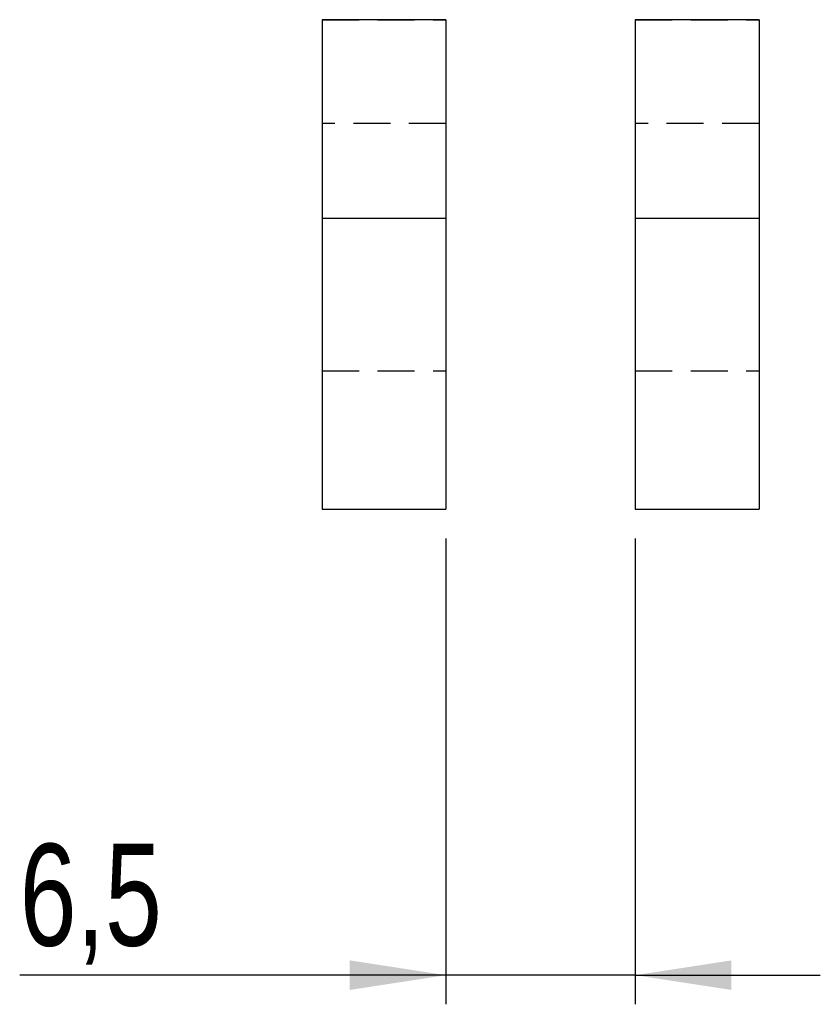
# Model space of a CAD drawing. Extents: x 31 to 353, y 15 to 293.
# Tile 6 of 16: x 317 to 345, y 118 to 151. Entities that reach past the tile are written whole.
import ezdxf

# ---------------------------------------------------------------- set-up
doc = ezdxf.new("R2010")
doc.units = 0
doc.linetypes.add('HIDDEN', pattern=[1.905, 1.27, -0.635])
doc.layers.get('0').update_dxf_attribs({"linetype": 'CONTINUOUS'})
doc.styles.add('SLDTEXTSTYLE0', font='TXT', dxfattribs={"width": 0.75})
doc.dimstyles.new('SLDDIMSTYLE6', dxfattribs={"dimtxt": 3.5, "dimasz": 3.302, "dimexe": 0, "dimexo": 0.0625, "dimgap": 0.875, "dimtad": 1, "dimdec": 3, "dimrnd": 1e-09, "dimzin": 12, "dimtxsty": 'SLDTEXTSTYLE0', "dimsah": 1, "dimcen": 0.09, "dimazin": 3, "dimtfac": 1, "dimtdec": 3, "dimtmove": 0, "dimatfit": 3, "dimtolj": 1, "dimtzin": 12})

# ---------------------------------------------------------------- blocks, each defined once
blk = doc.blocks.new('_D_10')
at = {"color": 179, "linetype": 'CONTINUOUS'}
for p, q in [((332.009, 133.647), (332.009, 117.647)), ((338.509, 133.647), (338.509, 117.647)), ((332.009, 118.647), (317.378, 118.647)), ((338.509, 118.647), (332.009, 118.647)), ((338.509, 118.647), (344.859, 118.647))]:
    blk.add_line(p, q, dxfattribs=at)
for points in [[(332.009, 118.647), (328.707, 119.155), (328.707, 118.139)], [(338.509, 118.647), (341.811, 118.139), (341.811, 119.155)]]:
    blk.add_solid(points, dxfattribs=at)
at = {"color": 179, "linetype": 'CONTINUOUS', "insert": (317.378, 123.158, 29.6), "char_height": 3.5, "attachment_point": 1, "style": 'SLDTEXTSTYLE0'}
blk.add_mtext('6,5', dxfattribs=at)

msp = doc.modelspace()

# ---------------------------------------------------------------- linework, layer by layer
at = {"color": 7, "linetype": 'CONTINUOUS'}
for p, q in [((332.009319, 151.458281), (327.75932, 151.458281)), ((327.75932, 151.458281), (327.75932, 144.646505)), ((332.009319, 151.458281), (332.009319, 144.646505)), ((342.759319, 151.458281), (338.50932, 151.458281)), ((338.50932, 151.458281), (338.50932, 144.646505)), ((342.759319, 151.458281), (342.759319, 144.646505)), ((327.75932, 144.646505), (332.009319, 144.646505)), ((327.75932, 144.646505), (327.75932, 134.646504)), ((332.009319, 144.646505), (332.009319, 134.646504)), ((338.50932, 144.646505), (338.50932, 134.646504)), ((338.50932, 144.646505), (342.759319, 144.646505)), ((342.759319, 144.646505), (342.759319, 134.646504)), ((327.75932, 134.646504), (332.009319, 134.646504)), ((338.50932, 134.646504), (342.759319, 134.646504))]:
    msp.add_line(p, q, dxfattribs=at)
at = {"color": 7, "linetype": 'HIDDEN'}
for p, q in [((327.75932, 151.458281), (332.009319, 151.458281)), ((338.50932, 151.458281), (342.759319, 151.458281)), ((332.009319, 147.896504), (327.75932, 147.896504)), ((342.759319, 147.896504), (338.50932, 147.896504)), ((327.75932, 144.646505), (332.009319, 144.646505)), ((338.50932, 144.646505), (342.759319, 144.646505)), ((327.75932, 139.396502), (332.009319, 139.396502)), ((338.50932, 139.396502), (342.759319, 139.396502))]:
    msp.add_line(p, q, dxfattribs=at)

# ---------------------------------------------------------------- dimensions: what is measured, and where the dimension line sits
at = {"color": 179, "linetype": 'CONTINUOUS'}
dim = msp.add_linear_dim(base=(332.00932, 118.646504), p1=(338.50932, 134.646504), p2=(332.00932, 134.646504), dimstyle='SLDDIMSTYLE6', dxfattribs=at)
dim.commit()
dim.dimension.update_dxf_attribs({"geometry": '_D_10', "text_midpoint": (322.032334, 118.646504), "dimtype": 160})

doc.saveas('drawing.dxf')
